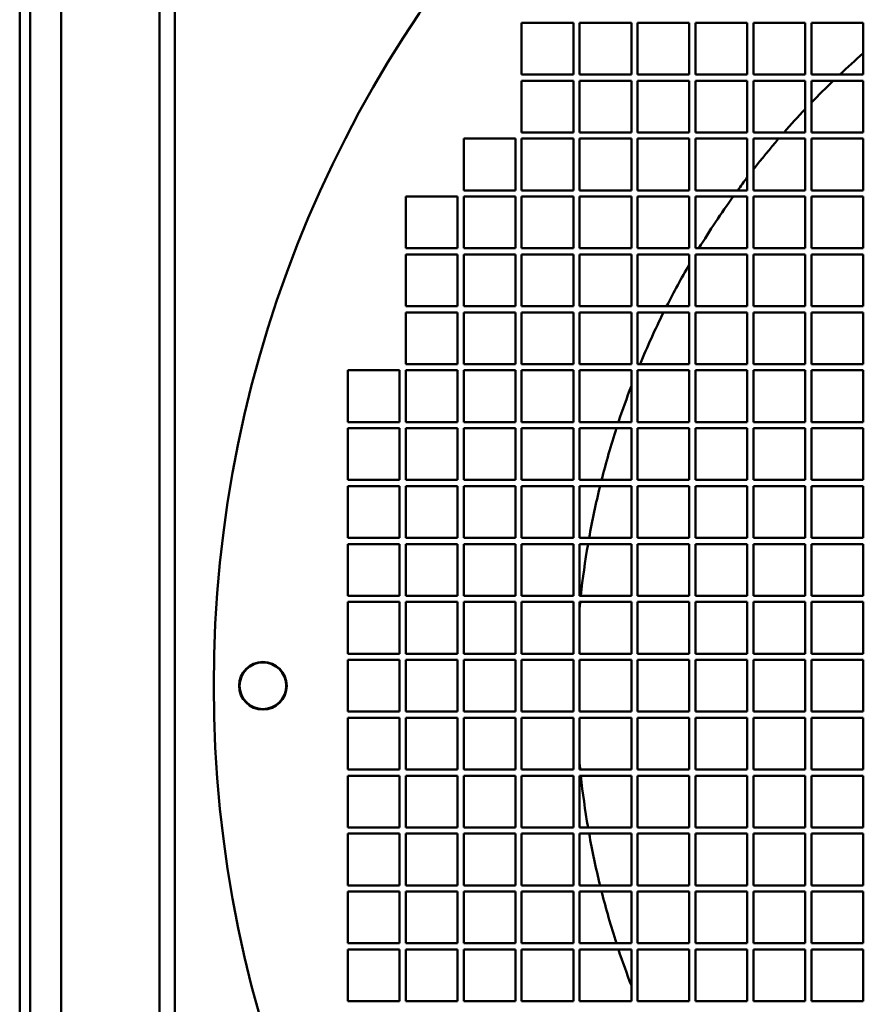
# Model space of a CAD drawing. Header units: millimetres. Extents: x 516 to 1164, y 212 to 976.
# Tile 3 of 6: x 516 to 679, y 590 to 781. Entities that reach past the tile are written whole.
import ezdxf

# ---------------------------------------------------------------- set-up
doc = ezdxf.new("R2010")
doc.units = ezdxf.units.MM
doc.header["$LTSCALE"] = 4
doc.layers.add('Widoczne (ISO)', color=7, linetype='Continuous', lineweight=50)

msp = doc.modelspace()

# ---------------------------------------------------------------- linework, layer by layer
at = {"layer": 'Widoczne (ISO)'}
for p, q in [((515.5, 976), (515.5, 212)), ((517.5, 974), (517.5, 214)), ((523.5, 892), (523.5, 412)), ((542.5, 892), (542.5, 412)), ((545.5, 412), (545.5, 892)), ((612.5, 770.2), (612.5, 780.2)), ((612.5, 780.2), (622.5, 780.2)), ((622.5, 780.2), (622.5, 770.2)), ((623.7, 770.2), (623.7, 780.2)), ((623.7, 780.2), (633.7, 780.2)), ((633.7, 780.2), (633.7, 770.2)), ((634.9, 770.2), (634.9, 780.2)), ((634.9, 780.2), (644.9, 780.2)), ((644.9, 780.2), (644.9, 770.2)), ((646.1, 770.2), (646.1, 780.2)), ((646.1, 780.2), (656.1, 780.2)), ((656.1, 780.2), (656.1, 770.2)), ((657.3, 770.2), (657.3, 780.2)), ((657.3, 780.2), (667.3, 780.2)), ((667.3, 780.2), (667.3, 770.2)), ((668.5, 770.2), (668.5, 780.2)), ((668.5, 780.2), (678.5, 780.2)), ((678.5, 780.2), (678.5, 770.2)), ((622.5, 770.2), (612.5, 770.2)), ((633.7, 770.2), (623.7, 770.2)), ((644.9, 770.2), (634.9, 770.2)), ((656.1, 770.2), (646.1, 770.2)), ((667.3, 770.2), (657.3, 770.2)), ((678.5, 770.2), (668.5, 770.2)), ((612.5, 759), (612.5, 769)), ((612.5, 769), (622.5, 769)), ((622.5, 769), (622.5, 759)), ((623.7, 759), (623.7, 769)), ((623.7, 769), (633.7, 769)), ((633.7, 769), (633.7, 759)), ((634.9, 759), (634.9, 769)), ((634.9, 769), (644.9, 769)), ((644.9, 769), (644.9, 759)), ((646.1, 759), (646.1, 769)), ((646.1, 769), (656.1, 769)), ((656.1, 769), (656.1, 759)), ((657.3, 759), (657.3, 769)), ((657.3, 769), (667.3, 769)), ((667.3, 769), (667.3, 759)), ((668.5, 759), (668.5, 769)), ((668.5, 769), (678.5, 769)), ((678.5, 769), (678.5, 759)), ((601.3, 747.8), (601.3, 757.8)), ((601.3, 757.8), (611.3, 757.8)), ((611.3, 757.8), (611.3, 747.8)), ((622.5, 759), (612.5, 759)), ((612.5, 747.8), (612.5, 757.8)), ((612.5, 757.8), (622.5, 757.8)), ((622.5, 757.8), (622.5, 747.8)), ((633.7, 759), (623.7, 759)), ((623.7, 747.8), (623.7, 757.8)), ((623.7, 757.8), (633.7, 757.8)), ((633.7, 757.8), (633.7, 747.8)), ((644.9, 759), (634.9, 759)), ((634.9, 747.8), (634.9, 757.8)), ((634.9, 757.8), (644.9, 757.8)), ((644.9, 757.8), (644.9, 747.8)), ((656.1, 759), (646.1, 759)), ((646.1, 747.8), (646.1, 757.8)), ((646.1, 757.8), (656.1, 757.8)), ((656.1, 757.8), (656.1, 747.8)), ((667.3, 759), (657.3, 759)), ((657.3, 747.8), (657.3, 757.8)), ((657.3, 757.8), (667.3, 757.8)), ((667.3, 757.8), (667.3, 747.8)), ((678.5, 759), (668.5, 759)), ((668.5, 747.8), (668.5, 757.8)), ((668.5, 757.8), (678.5, 757.8)), ((678.5, 757.8), (678.5, 747.8)), ((590.1, 736.6), (590.1, 746.6)), ((590.1, 746.6), (600.1, 746.6)), ((600.1, 746.6), (600.1, 736.6)), ((611.3, 747.8), (601.3, 747.8)), ((601.3, 736.6), (601.3, 746.6)), ((601.3, 746.6), (611.3, 746.6)), ((611.3, 746.6), (611.3, 736.6)), ((622.5, 747.8), (612.5, 747.8)), ((612.5, 736.6), (612.5, 746.6)), ((612.5, 746.6), (622.5, 746.6)), ((622.5, 746.6), (622.5, 736.6)), ((633.7, 747.8), (623.7, 747.8)), ((623.7, 736.6), (623.7, 746.6)), ((623.7, 746.6), (633.7, 746.6)), ((633.7, 746.6), (633.7, 736.6)), ((644.9, 747.8), (634.9, 747.8)), ((634.9, 736.6), (634.9, 746.6)), ((634.9, 746.6), (644.9, 746.6)), ((644.9, 746.6), (644.9, 736.6)), ((656.1, 747.8), (646.1, 747.8)), ((646.1, 736.6), (646.1, 746.6)), ((646.1, 746.6), (656.1, 746.6)), ((656.1, 746.6), (656.1, 736.6)), ((667.3, 747.8), (657.3, 747.8)), ((657.3, 736.6), (657.3, 746.6)), ((657.3, 746.6), (667.3, 746.6)), ((667.3, 746.6), (667.3, 736.6)), ((678.5, 747.8), (668.5, 747.8)), ((668.5, 736.6), (668.5, 746.6)), ((668.5, 746.6), (678.5, 746.6)), ((678.5, 746.6), (678.5, 736.6)), ((600.1, 736.6), (590.1, 736.6)), ((590.1, 725.4), (590.1, 735.4)), ((590.1, 735.4), (600.1, 735.4)), ((600.1, 735.4), (600.1, 725.4)), ((611.3, 736.6), (601.3, 736.6)), ((601.3, 725.4), (601.3, 735.4)), ((601.3, 735.4), (611.3, 735.4)), ((611.3, 735.4), (611.3, 725.4)), ((622.5, 736.6), (612.5, 736.6)), ((612.5, 725.4), (612.5, 735.4)), ((612.5, 735.4), (622.5, 735.4)), ((622.5, 735.4), (622.5, 725.4)), ((633.7, 736.6), (623.7, 736.6)), ((623.7, 725.4), (623.7, 735.4)), ((623.7, 735.4), (633.7, 735.4)), ((633.7, 735.4), (633.7, 725.4)), ((644.9, 736.6), (634.9, 736.6)), ((634.9, 725.4), (634.9, 735.4)), ((634.9, 735.4), (644.9, 735.4)), ((644.9, 735.4), (644.9, 725.4)), ((656.1, 736.6), (646.1, 736.6)), ((646.1, 725.4), (646.1, 735.4)), ((646.1, 735.4), (656.1, 735.4)), ((656.1, 735.4), (656.1, 725.4)), ((667.3, 736.6), (657.3, 736.6)), ((657.3, 725.4), (657.3, 735.4)), ((657.3, 735.4), (667.3, 735.4)), ((667.3, 735.4), (667.3, 725.4)), ((678.5, 736.6), (668.5, 736.6)), ((668.5, 725.4), (668.5, 735.4)), ((668.5, 735.4), (678.5, 735.4)), ((678.5, 735.4), (678.5, 725.4)), ((600.1, 725.4), (590.1, 725.4)), ((590.1, 714.2), (590.1, 724.2)), ((590.1, 724.2), (600.1, 724.2)), ((600.1, 724.2), (600.1, 714.2)), ((611.3, 725.4), (601.3, 725.4)), ((601.3, 714.2), (601.3, 724.2)), ((601.3, 724.2), (611.3, 724.2)), ((611.3, 724.2), (611.3, 714.2)), ((622.5, 725.4), (612.5, 725.4)), ((612.5, 714.2), (612.5, 724.2)), ((612.5, 724.2), (622.5, 724.2)), ((622.5, 724.2), (622.5, 714.2)), ((633.7, 725.4), (623.7, 725.4)), ((623.7, 714.2), (623.7, 724.2)), ((623.7, 724.2), (633.7, 724.2)), ((633.7, 724.2), (633.7, 714.2)), ((644.9, 725.4), (634.9, 725.4)), ((634.9, 714.2), (634.9, 724.2)), ((634.9, 724.2), (644.9, 724.2)), ((644.9, 724.2), (644.9, 714.2)), ((656.1, 725.4), (646.1, 725.4)), ((646.1, 714.2), (646.1, 724.2)), ((646.1, 724.2), (656.1, 724.2)), ((656.1, 724.2), (656.1, 714.2)), ((667.3, 725.4), (657.3, 725.4)), ((657.3, 714.2), (657.3, 724.2)), ((657.3, 724.2), (667.3, 724.2)), ((667.3, 724.2), (667.3, 714.2)), ((678.5, 725.4), (668.5, 725.4)), ((668.5, 714.2), (668.5, 724.2)), ((668.5, 724.2), (678.5, 724.2)), ((678.5, 724.2), (678.5, 714.2)), ((600.1, 714.2), (590.1, 714.2)), ((611.3, 714.2), (601.3, 714.2)), ((622.5, 714.2), (612.5, 714.2)), ((633.7, 714.2), (623.7, 714.2)), ((644.9, 714.2), (634.9, 714.2)), ((656.1, 714.2), (646.1, 714.2)), ((667.3, 714.2), (657.3, 714.2)), ((678.5, 714.2), (668.5, 714.2)), ((578.9, 703), (578.9, 713)), ((578.9, 713), (588.9, 713)), ((588.9, 713), (588.9, 703)), ((590.1, 703), (590.1, 713)), ((590.1, 713), (600.1, 713)), ((600.1, 713), (600.1, 703)), ((601.3, 703), (601.3, 713)), ((601.3, 713), (611.3, 713)), ((611.3, 713), (611.3, 703)), ((612.5, 703), (612.5, 713)), ((612.5, 713), (622.5, 713)), ((622.5, 713), (622.5, 703)), ((623.7, 703), (623.7, 713)), ((623.7, 713), (633.7, 713)), ((633.7, 713), (633.7, 703)), ((634.9, 703), (634.9, 713)), ((634.9, 713), (644.9, 713)), ((644.9, 713), (644.9, 703)), ((646.1, 703), (646.1, 713)), ((646.1, 713), (656.1, 713)), ((656.1, 713), (656.1, 703)), ((657.3, 703), (657.3, 713)), ((657.3, 713), (667.3, 713)), ((667.3, 713), (667.3, 703)), ((668.5, 703), (668.5, 713)), ((668.5, 713), (678.5, 713)), ((678.5, 713), (678.5, 703)), ((588.9, 703), (578.9, 703)), ((600.1, 703), (590.1, 703)), ((611.3, 703), (601.3, 703)), ((622.5, 703), (612.5, 703)), ((633.7, 703), (623.7, 703)), ((644.9, 703), (634.9, 703)), ((656.1, 703), (646.1, 703)), ((667.3, 703), (657.3, 703)), ((678.5, 703), (668.5, 703)), ((578.9, 691.8), (578.9, 701.8)), ((578.9, 701.8), (588.9, 701.8)), ((588.9, 701.8), (588.9, 691.8)), ((590.1, 691.8), (590.1, 701.8)), ((590.1, 701.8), (600.1, 701.8)), ((600.1, 701.8), (600.1, 691.8)), ((601.3, 691.8), (601.3, 701.8)), ((601.3, 701.8), (611.3, 701.8)), ((611.3, 701.8), (611.3, 691.8)), ((612.5, 691.8), (612.5, 701.8)), ((612.5, 701.8), (622.5, 701.8)), ((622.5, 701.8), (622.5, 691.8)), ((623.7, 691.8), (623.7, 701.8)), ((623.7, 701.8), (633.7, 701.8)), ((633.7, 701.8), (633.7, 691.8)), ((634.9, 691.8), (634.9, 701.8)), ((634.9, 701.8), (644.9, 701.8)), ((644.9, 701.8), (644.9, 691.8)), ((646.1, 691.8), (646.1, 701.8)), ((646.1, 701.8), (656.1, 701.8)), ((656.1, 701.8), (656.1, 691.8)), ((657.3, 691.8), (657.3, 701.8)), ((657.3, 701.8), (667.3, 701.8)), ((667.3, 701.8), (667.3, 691.8)), ((668.5, 691.8), (668.5, 701.8)), ((668.5, 701.8), (678.5, 701.8)), ((678.5, 701.8), (678.5, 691.8)), ((588.9, 691.8), (578.9, 691.8)), ((600.1, 691.8), (590.1, 691.8)), ((611.3, 691.8), (601.3, 691.8)), ((622.5, 691.8), (612.5, 691.8)), ((633.7, 691.8), (623.7, 691.8)), ((644.9, 691.8), (634.9, 691.8)), ((656.1, 691.8), (646.1, 691.8)), ((667.3, 691.8), (657.3, 691.8)), ((678.5, 691.8), (668.5, 691.8)), ((578.9, 680.6), (578.9, 690.6)), ((578.9, 690.6), (588.9, 690.6)), ((588.9, 690.6), (588.9, 680.6)), ((590.1, 680.6), (590.1, 690.6)), ((590.1, 690.6), (600.1, 690.6)), ((600.1, 690.6), (600.1, 680.6)), ((601.3, 680.6), (601.3, 690.6)), ((601.3, 690.6), (611.3, 690.6)), ((611.3, 690.6), (611.3, 680.6)), ((612.5, 680.6), (612.5, 690.6)), ((612.5, 690.6), (622.5, 690.6)), ((622.5, 690.6), (622.5, 680.6)), ((623.7, 680.6), (623.7, 690.6)), ((623.7, 690.6), (633.7, 690.6)), ((633.7, 690.6), (633.7, 680.6)), ((634.9, 680.6), (634.9, 690.6)), ((634.9, 690.6), (644.9, 690.6)), ((644.9, 690.6), (644.9, 680.6)), ((646.1, 680.6), (646.1, 690.6)), ((646.1, 690.6), (656.1, 690.6)), ((656.1, 690.6), (656.1, 680.6)), ((657.3, 680.6), (657.3, 690.6)), ((657.3, 690.6), (667.3, 690.6)), ((667.3, 690.6), (667.3, 680.6)), ((668.5, 680.6), (668.5, 690.6)), ((668.5, 690.6), (678.5, 690.6)), ((678.5, 690.6), (678.5, 680.6)), ((588.9, 680.6), (578.9, 680.6)), ((600.1, 680.6), (590.1, 680.6)), ((611.3, 680.6), (601.3, 680.6)), ((622.5, 680.6), (612.5, 680.6)), ((633.7, 680.6), (623.7, 680.6)), ((644.9, 680.6), (634.9, 680.6)), ((656.1, 680.6), (646.1, 680.6)), ((667.3, 680.6), (657.3, 680.6)), ((678.5, 680.6), (668.5, 680.6)), ((578.9, 669.4), (578.9, 679.4)), ((578.9, 679.4), (588.9, 679.4)), ((588.9, 679.4), (588.9, 669.4)), ((590.1, 669.4), (590.1, 679.4)), ((590.1, 679.4), (600.1, 679.4)), ((600.1, 679.4), (600.1, 669.4)), ((601.3, 669.4), (601.3, 679.4)), ((601.3, 679.4), (611.3, 679.4)), ((611.3, 679.4), (611.3, 669.4)), ((612.5, 669.4), (612.5, 679.4)), ((612.5, 679.4), (622.5, 679.4)), ((622.5, 679.4), (622.5, 669.4)), ((623.7, 669.4), (623.7, 679.4)), ((623.7, 679.4), (633.7, 679.4)), ((633.7, 679.4), (633.7, 669.4)), ((634.9, 669.4), (634.9, 679.4)), ((634.9, 679.4), (644.9, 679.4)), ((644.9, 679.4), (644.9, 669.4)), ((646.1, 669.4), (646.1, 679.4)), ((646.1, 679.4), (656.1, 679.4)), ((656.1, 679.4), (656.1, 669.4)), ((657.3, 669.4), (657.3, 679.4)), ((657.3, 679.4), (667.3, 679.4)), ((667.3, 679.4), (667.3, 669.4)), ((668.5, 669.4), (668.5, 679.4)), ((668.5, 679.4), (678.5, 679.4)), ((678.5, 679.4), (678.5, 669.4)), ((588.9, 669.4), (578.9, 669.4)), ((600.1, 669.4), (590.1, 669.4)), ((611.3, 669.4), (601.3, 669.4)), ((622.5, 669.4), (612.5, 669.4)), ((633.7, 669.4), (623.7, 669.4)), ((644.9, 669.4), (634.9, 669.4)), ((656.1, 669.4), (646.1, 669.4)), ((667.3, 669.4), (657.3, 669.4)), ((678.5, 669.4), (668.5, 669.4)), ((578.9, 658.2), (578.9, 668.2)), ((578.9, 668.2), (588.9, 668.2)), ((588.9, 668.2), (588.9, 658.2)), ((590.1, 658.2), (590.1, 668.2)), ((590.1, 668.2), (600.1, 668.2)), ((600.1, 668.2), (600.1, 658.2)), ((601.3, 658.2), (601.3, 668.2)), ((601.3, 668.2), (611.3, 668.2)), ((611.3, 668.2), (611.3, 658.2)), ((612.5, 658.2), (612.5, 668.2)), ((612.5, 668.2), (622.5, 668.2)), ((622.5, 668.2), (622.5, 658.2)), ((623.7, 658.2), (623.7, 668.2)), ((623.7, 668.2), (633.7, 668.2)), ((633.7, 668.2), (633.7, 658.2)), ((634.9, 658.2), (634.9, 668.2)), ((634.9, 668.2), (644.9, 668.2)), ((644.9, 668.2), (644.9, 658.2)), ((646.1, 658.2), (646.1, 668.2)), ((646.1, 668.2), (656.1, 668.2)), ((656.1, 668.2), (656.1, 658.2)), ((657.3, 658.2), (657.3, 668.2)), ((657.3, 668.2), (667.3, 668.2)), ((667.3, 668.2), (667.3, 658.2)), ((668.5, 658.2), (668.5, 668.2)), ((668.5, 668.2), (678.5, 668.2)), ((678.5, 668.2), (678.5, 658.2)), ((588.9, 658.2), (578.9, 658.2)), ((578.9, 647), (578.9, 657)), ((578.9, 657), (588.9, 657)), ((588.9, 657), (588.9, 647)), ((600.1, 658.2), (590.1, 658.2)), ((590.1, 647), (590.1, 657)), ((590.1, 657), (600.1, 657)), ((600.1, 657), (600.1, 647)), ((611.3, 658.2), (601.3, 658.2)), ((601.3, 647), (601.3, 657)), ((601.3, 657), (611.3, 657)), ((611.3, 657), (611.3, 647)), ((622.5, 658.2), (612.5, 658.2)), ((612.5, 647), (612.5, 657)), ((612.5, 657), (622.5, 657)), ((622.5, 657), (622.5, 647)), ((633.7, 658.2), (623.7, 658.2)), ((623.7, 647), (623.7, 657)), ((623.7, 657), (633.7, 657)), ((633.7, 657), (633.7, 647)), ((644.9, 658.2), (634.9, 658.2)), ((634.9, 647), (634.9, 657)), ((634.9, 657), (644.9, 657)), ((644.9, 657), (644.9, 647)), ((656.1, 658.2), (646.1, 658.2)), ((646.1, 647), (646.1, 657)), ((646.1, 657), (656.1, 657)), ((656.1, 657), (656.1, 647)), ((667.3, 658.2), (657.3, 658.2)), ((657.3, 647), (657.3, 657)), ((657.3, 657), (667.3, 657)), ((667.3, 657), (667.3, 647)), ((678.5, 658.2), (668.5, 658.2)), ((668.5, 647), (668.5, 657)), ((668.5, 657), (678.5, 657)), ((678.5, 657), (678.5, 647)), ((588.9, 647), (578.9, 647)), ((578.9, 635.8), (578.9, 645.8)), ((578.9, 645.8), (588.9, 645.8)), ((588.9, 645.8), (588.9, 635.8)), ((600.1, 647), (590.1, 647)), ((590.1, 635.8), (590.1, 645.8)), ((590.1, 645.8), (600.1, 645.8)), ((600.1, 645.8), (600.1, 635.8)), ((611.3, 647), (601.3, 647)), ((601.3, 635.8), (601.3, 645.8)), ((601.3, 645.8), (611.3, 645.8)), ((611.3, 645.8), (611.3, 635.8)), ((622.5, 647), (612.5, 647)), ((612.5, 635.8), (612.5, 645.8)), ((612.5, 645.8), (622.5, 645.8)), ((622.5, 645.8), (622.5, 635.8)), ((633.7, 647), (623.7, 647)), ((623.7, 635.8), (623.7, 645.8)), ((623.7, 645.8), (633.7, 645.8)), ((633.7, 645.8), (633.7, 635.8)), ((644.9, 647), (634.9, 647)), ((634.9, 635.8), (634.9, 645.8)), ((634.9, 645.8), (644.9, 645.8)), ((644.9, 645.8), (644.9, 635.8)), ((656.1, 647), (646.1, 647)), ((646.1, 635.8), (646.1, 645.8)), ((646.1, 645.8), (656.1, 645.8)), ((656.1, 645.8), (656.1, 635.8)), ((667.3, 647), (657.3, 647)), ((657.3, 635.8), (657.3, 645.8)), ((657.3, 645.8), (667.3, 645.8)), ((667.3, 645.8), (667.3, 635.8)), ((678.5, 647), (668.5, 647)), ((668.5, 635.8), (668.5, 645.8)), ((668.5, 645.8), (678.5, 645.8)), ((678.5, 645.8), (678.5, 635.8)), ((588.9, 635.8), (578.9, 635.8)), ((578.9, 624.6), (578.9, 634.6)), ((578.9, 634.6), (588.9, 634.6)), ((588.9, 634.6), (588.9, 624.6)), ((600.1, 635.8), (590.1, 635.8)), ((590.1, 624.6), (590.1, 634.6)), ((590.1, 634.6), (600.1, 634.6)), ((600.1, 634.6), (600.1, 624.6)), ((611.3, 635.8), (601.3, 635.8)), ((601.3, 624.6), (601.3, 634.6)), ((601.3, 634.6), (611.3, 634.6)), ((611.3, 634.6), (611.3, 624.6)), ((622.5, 635.8), (612.5, 635.8)), ((612.5, 624.6), (612.5, 634.6)), ((612.5, 634.6), (622.5, 634.6)), ((622.5, 634.6), (622.5, 624.6)), ((633.7, 635.8), (623.7, 635.8)), ((623.7, 624.6), (623.7, 634.6)), ((623.7, 634.6), (633.7, 634.6)), ((633.7, 634.6), (633.7, 624.6)), ((644.9, 635.8), (634.9, 635.8)), ((634.9, 624.6), (634.9, 634.6)), ((634.9, 634.6), (644.9, 634.6)), ((644.9, 634.6), (644.9, 624.6)), ((656.1, 635.8), (646.1, 635.8)), ((646.1, 624.6), (646.1, 634.6)), ((646.1, 634.6), (656.1, 634.6)), ((656.1, 634.6), (656.1, 624.6)), ((667.3, 635.8), (657.3, 635.8)), ((657.3, 624.6), (657.3, 634.6)), ((657.3, 634.6), (667.3, 634.6)), ((667.3, 634.6), (667.3, 624.6)), ((678.5, 635.8), (668.5, 635.8)), ((668.5, 624.6), (668.5, 634.6)), ((668.5, 634.6), (678.5, 634.6)), ((678.5, 634.6), (678.5, 624.6)), ((588.9, 624.6), (578.9, 624.6)), ((600.1, 624.6), (590.1, 624.6)), ((611.3, 624.6), (601.3, 624.6)), ((622.5, 624.6), (612.5, 624.6)), ((633.7, 624.6), (623.7, 624.6)), ((644.9, 624.6), (634.9, 624.6)), ((656.1, 624.6), (646.1, 624.6)), ((667.3, 624.6), (657.3, 624.6)), ((678.5, 624.6), (668.5, 624.6)), ((578.9, 613.4), (578.9, 623.4)), ((578.9, 623.4), (588.9, 623.4)), ((588.9, 623.4), (588.9, 613.4)), ((590.1, 613.4), (590.1, 623.4)), ((590.1, 623.4), (600.1, 623.4)), ((600.1, 623.4), (600.1, 613.4)), ((601.3, 613.4), (601.3, 623.4)), ((601.3, 623.4), (611.3, 623.4)), ((611.3, 623.4), (611.3, 613.4)), ((612.5, 613.4), (612.5, 623.4)), ((612.5, 623.4), (622.5, 623.4)), ((622.5, 623.4), (622.5, 613.4)), ((623.7, 613.4), (623.7, 623.4)), ((623.7, 623.4), (633.7, 623.4)), ((633.7, 623.4), (633.7, 613.4)), ((634.9, 613.4), (634.9, 623.4)), ((634.9, 623.4), (644.9, 623.4)), ((644.9, 623.4), (644.9, 613.4)), ((646.1, 613.4), (646.1, 623.4)), ((646.1, 623.4), (656.1, 623.4)), ((656.1, 623.4), (656.1, 613.4)), ((657.3, 613.4), (657.3, 623.4)), ((657.3, 623.4), (667.3, 623.4)), ((667.3, 623.4), (667.3, 613.4)), ((668.5, 613.4), (668.5, 623.4)), ((668.5, 623.4), (678.5, 623.4)), ((678.5, 623.4), (678.5, 613.4)), ((588.9, 613.4), (578.9, 613.4)), ((600.1, 613.4), (590.1, 613.4)), ((611.3, 613.4), (601.3, 613.4)), ((622.5, 613.4), (612.5, 613.4)), ((633.7, 613.4), (623.7, 613.4)), ((644.9, 613.4), (634.9, 613.4)), ((656.1, 613.4), (646.1, 613.4)), ((667.3, 613.4), (657.3, 613.4)), ((678.5, 613.4), (668.5, 613.4)), ((578.9, 602.2), (578.9, 612.2)), ((578.9, 612.2), (588.9, 612.2)), ((588.9, 612.2), (588.9, 602.2)), ((590.1, 602.2), (590.1, 612.2)), ((590.1, 612.2), (600.1, 612.2)), ((600.1, 612.2), (600.1, 602.2)), ((601.3, 602.2), (601.3, 612.2)), ((601.3, 612.2), (611.3, 612.2)), ((611.3, 612.2), (611.3, 602.2)), ((612.5, 602.2), (612.5, 612.2)), ((612.5, 612.2), (622.5, 612.2)), ((622.5, 612.2), (622.5, 602.2)), ((623.7, 602.2), (623.7, 612.2)), ((623.7, 612.2), (633.7, 612.2)), ((633.7, 612.2), (633.7, 602.2)), ((634.9, 602.2), (634.9, 612.2)), ((634.9, 612.2), (644.9, 612.2)), ((644.9, 612.2), (644.9, 602.2)), ((646.1, 602.2), (646.1, 612.2)), ((646.1, 612.2), (656.1, 612.2)), ((656.1, 612.2), (656.1, 602.2)), ((657.3, 602.2), (657.3, 612.2)), ((657.3, 612.2), (667.3, 612.2)), ((667.3, 612.2), (667.3, 602.2)), ((668.5, 602.2), (668.5, 612.2)), ((668.5, 612.2), (678.5, 612.2)), ((678.5, 612.2), (678.5, 602.2)), ((588.9, 602.2), (578.9, 602.2)), ((600.1, 602.2), (590.1, 602.2)), ((611.3, 602.2), (601.3, 602.2)), ((622.5, 602.2), (612.5, 602.2)), ((633.7, 602.2), (623.7, 602.2)), ((644.9, 602.2), (634.9, 602.2)), ((656.1, 602.2), (646.1, 602.2)), ((667.3, 602.2), (657.3, 602.2)), ((678.5, 602.2), (668.5, 602.2)), ((578.9, 591), (578.9, 601)), ((578.9, 601), (588.9, 601)), ((588.9, 601), (588.9, 591)), ((590.1, 591), (590.1, 601)), ((590.1, 601), (600.1, 601)), ((600.1, 601), (600.1, 591)), ((601.3, 591), (601.3, 601)), ((601.3, 601), (611.3, 601)), ((611.3, 601), (611.3, 591)), ((612.5, 591), (612.5, 601)), ((612.5, 601), (622.5, 601)), ((622.5, 601), (622.5, 591)), ((623.7, 591), (623.7, 601)), ((623.7, 601), (633.7, 601)), ((633.7, 601), (633.7, 591)), ((634.9, 591), (634.9, 601)), ((634.9, 601), (644.9, 601)), ((644.9, 601), (644.9, 591)), ((646.1, 591), (646.1, 601)), ((646.1, 601), (656.1, 601)), ((656.1, 601), (656.1, 591)), ((657.3, 591), (657.3, 601)), ((657.3, 601), (667.3, 601)), ((667.3, 601), (667.3, 591)), ((668.5, 591), (668.5, 601)), ((668.5, 601), (678.5, 601)), ((678.5, 601), (678.5, 591)), ((588.9, 591), (578.9, 591)), ((600.1, 591), (590.1, 591)), ((611.3, 591), (601.3, 591)), ((622.5, 591), (612.5, 591)), ((633.7, 591), (623.7, 591)), ((644.9, 591), (634.9, 591)), ((656.1, 591), (646.1, 591)), ((667.3, 591), (657.3, 591)), ((678.5, 591), (668.5, 591))]:
    msp.add_line(p, q, dxfattribs=at)
for centre, radius in [((785.5, 652), 232.5), ((562.5, 652), 4.6), ((562.5, 652), 4.5)]:
    msp.add_circle(centre, radius, dxfattribs=at)
for start, end in [(131.1826, 133.3324), (133.9455, 136.0545), (136.6676, 138.8174), (139.3772, 142.085), (142.7789, 143.8757), (144.3978, 148.6265), (149.9091, 153.1477), (153.6209, 157.4947), (159.0919, 161.7088), (162.1539, 165.8227), (166.2587, 169.8631), (170.2927, 173.8532), (174.2785, 174.6799), (185.3201, 185.7215), (186.1468, 189.7073), (190.1369, 193.7413), (194.1773, 197.8461), (198.2912, 200.9081)]:
    msp.add_arc((785.5, 652), 162.5, start, end, dxfattribs=at)

doc.saveas('drawing.dxf')
